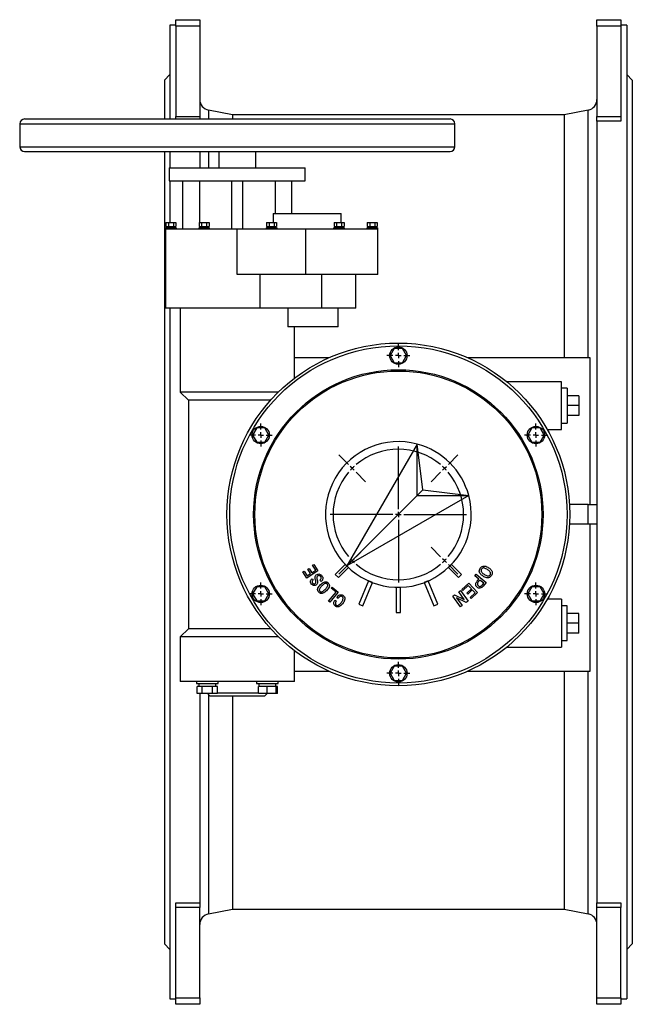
# Model space of a CAD drawing. Extents: x 1021 to 3040, y -542 to 1017.
# Tile 7 of 7: x 2477 to 3040, y 112 to 1017. Entities that reach past the tile are written whole.
import ezdxf

# ---------------------------------------------------------------- set-up
doc = ezdxf.new("R2010")
doc.units = 0
doc.header["$LTSCALE"] = 5
doc.layers.get('0').update_dxf_attribs({"linetype": 'CONTINUOUS'})
doc.layers.add('0_18', color=7, linetype='CONTINUOUS')

# ---------------------------------------------------------------- blocks, each defined once
blk = doc.blocks.new('SW_CENTERMARKSYMBOL_21')
at = {"layer": '0_18', "color": 0}
for p, q in [((0, 1), (0, 2.1)), ((-1, 0), (-2.1, 0)), ((0, 0), (-0.5, 0)), ((0, 0), (0, 0.5)), ((0, 0), (0, -0.5)), ((0, 0), (0.5, 0)), ((1, 0), (2.1, 0)), ((0, -1), (0, -2.1))]:
    blk.add_line(p, q, dxfattribs=at)
blk = doc.blocks.new('SW_CENTERMARKSYMBOL_22')
at = {"layer": '0_18', "color": 0}
for p, q in [((0, 1), (0, 2.1)), ((-1, 0), (-2.1, 0)), ((0, 0), (-0.5, 0)), ((0, 0), (0, 0.5)), ((0, 0), (0, -0.5)), ((0, 0), (0.5, 0)), ((1, 0), (2.1, 0)), ((0, -1), (0, -2.1))]:
    blk.add_line(p, q, dxfattribs=at)
blk = doc.blocks.new('SW_CENTERMARKSYMBOL_23')
at = {"layer": '0_18', "color": 0}
for p, q in [((0, 1), (0, 2.1)), ((-1, 0), (-2.1, 0)), ((0, 0), (-0.5, 0)), ((0, 0), (0, 0.5)), ((0, 0), (0, -0.5)), ((0, 0), (0.5, 0)), ((1, 0), (2.1, 0)), ((0, -1), (0, -2.1))]:
    blk.add_line(p, q, dxfattribs=at)
blk = doc.blocks.new('SW_CENTERMARKSYMBOL_24')
at = {"layer": '0_18', "color": 0}
for p, q in [((0, 1), (0, 2.1)), ((-1, 0), (-2.1, 0)), ((0, 0), (-0.5, 0)), ((0, 0), (0, 0.5)), ((0, 0), (0, -0.5)), ((0, 0), (0.5, 0)), ((1, 0), (2.1, 0)), ((0, -1), (0, -2.1))]:
    blk.add_line(p, q, dxfattribs=at)
blk = doc.blocks.new('SW_CENTERMARKSYMBOL_25')
at = {"layer": '0_18', "color": 0}
for p, q in [((0, 1), (0, 2.1)), ((-1, 0), (-2.1, 0)), ((0, 0), (-0.5, 0)), ((0, 0), (0, 0.5)), ((0, 0), (0, -0.5)), ((0, 0), (0.5, 0)), ((1, 0), (2.1, 0)), ((0, -1), (0, -2.1))]:
    blk.add_line(p, q, dxfattribs=at)
blk = doc.blocks.new('SW_CENTERMARKSYMBOL_26')
at = {"layer": '0_18', "color": 0}
for p, q in [((0, 1), (0, 2.1)), ((-1, 0), (-2.1, 0)), ((0, 0), (-0.5, 0)), ((0, 0), (0, 0.5)), ((0, 0), (0, -0.5)), ((0, 0), (0.5, 0)), ((1, 0), (2.1, 0)), ((0, -1), (0, -2.1))]:
    blk.add_line(p, q, dxfattribs=at)
blk = doc.blocks.new('SW_CENTERMARKSYMBOL_27')
at = {"layer": '0_18', "color": 0}
for p, q in [((-8.49, -7.49), (-8.49, 4.01)), ((-17.68, 0.71), (-19.45, 2.47)), ((0.71, 0.71), (2.47, 2.47)), ((-16.97, 0), (-17.32, 0.35)), ((0, 0), (-0.35, -0.35)), ((0, 0), (0.35, 0.35)), ((-16.97, 0), (-16.62, -0.35)), ((-16.26, -0.71), (-14.5, -2.47)), ((-0.71, -0.71), (-2.47, -2.47)), ((-9.49, -8.49), (-20.99, -8.49)), ((-8.49, -8.49), (-8.99, -8.49)), ((-8.49, -8.49), (-8.49, -7.99)), ((-8.49, -8.49), (-8.49, -8.99)), ((-8.49, -8.49), (-7.99, -8.49)), ((-7.49, -8.49), (4.01, -8.49)), ((-8.49, -9.49), (-8.49, -20.99)), ((-16.26, -16.26), (-14.5, -14.5)), ((-0.71, -16.26), (-2.47, -14.5)), ((-17.68, -17.68), (-19.45, -19.45)), ((-16.97, -16.97), (-17.32, -17.32)), ((-16.97, -16.97), (-16.62, -16.62)), ((0, -16.97), (-0.35, -16.62)), ((0, -16.97), (0.35, -17.32)), ((0.71, -17.68), (2.47, -19.45))]:
    blk.add_line(p, q, dxfattribs=at)
for start, end in [(49.7746, 130.2254), (132.6127, 135), (45, 47.3873), (42.6127, 45), (139.7746, 220.2254), (135, 137.3873), (319.7746, 40.2254), (222.6127, 225), (225, 227.3873), (229.7746, 310.2254), (312.6127, 315), (315, 317.3873)]:
    blk.add_arc((-8.49, -8.49), 12, start, end, dxfattribs=at)

msp = doc.modelspace()

# ---------------------------------------------------------------- linework, layer by layer
at = {"color": 7, "linetype": 'CONTINUOUS'}
for p, q in [((2620.22, 1017.44), (2642.22, 1017.44)), ((2620.22, 1011.51), (2620.22, 1017.44)), ((2642.22, 1017.44), (2642.22, 1011.51)), ((3007.22, 1017.44), (3029.22, 1017.44)), ((3007.22, 1011.51), (3007.22, 1017.44)), ((3029.22, 1017.44), (3029.22, 1011.51)), ((2620.22, 1012.44), (2614.72, 1012.44)), ((2614.72, 1012.44), (2614.72, 926.19)), ((2642.22, 1011.51), (2620.22, 1011.51)), ((2620.22, 1011.51), (2620.22, 928.59)), ((2642.22, 1011.51), (2642.22, 928.59)), ((3029.22, 1011.51), (3007.22, 1011.51)), ((3007.22, 1011.51), (3007.22, 928.59)), ((3034.72, 1012.44), (3029.22, 1012.44)), ((3029.22, 1011.51), (3029.22, 928.59)), ((3034.72, 1012.44), (3034.72, 117.44)), ((2614.72, 966.94), (2609.72, 961.94)), ((2609.72, 961.94), (2609.72, 926.19)), ((3039.72, 961.94), (3034.72, 966.94)), ((3039.72, 961.94), (3039.72, 167.94)), ((2672.22, 929.94), (2650.26, 934.33)), ((2999.18, 934.33), (2977.22, 929.94)), ((2481.22, 926.19), (2872.22, 926.19)), ((2620.22, 928.59), (2642.22, 928.59)), ((2620.22, 926.19), (2620.22, 928.59)), ((2642.22, 928.59), (2642.22, 926.19)), ((2977.22, 929.94), (2672.22, 929.94)), ((2672.22, 929.94), (2672.22, 926.19)), ((2977.22, 929.94), (2977.22, 706.69)), ((3007.22, 928.59), (3029.22, 928.59)), ((3007.22, 924.24), (3007.22, 928.59)), ((3029.22, 924.24), (3007.22, 924.24)), ((3007.22, 924.24), (3007.22, 205.65)), ((3029.22, 928.59), (3029.22, 924.24)), ((2476.72, 921.69), (2476.72, 900.69)), ((2876.72, 900.69), (2876.72, 921.69)), ((2481.22, 896.19), (2872.22, 896.19)), ((2609.72, 896.19), (2609.72, 167.94)), ((2614.72, 896.19), (2614.72, 881.19)), ((2642.22, 896.19), (2642.22, 881.19)), ((2659.72, 896.19), (2659.72, 881.19)), ((2693.72, 881.19), (2693.72, 896.19)), ((2614.22, 881.19), (2614.22, 869.19)), ((2614.22, 881.19), (2739.22, 881.19)), ((2739.22, 869.19), (2739.22, 881.19)), ((2614.22, 869.19), (2739.22, 869.19)), ((2614.72, 869.19), (2614.72, 830.99)), ((2626.72, 825.19), (2626.72, 869.19)), ((2642.08, 869.19), (2642.08, 830.99)), ((2671.72, 825.19), (2671.72, 869.19)), ((2681.72, 825.19), (2681.72, 869.19)), ((2711.36, 869.19), (2711.36, 839.19)), ((2726.72, 839.19), (2726.72, 869.19)), ((2709.56, 839.19), (2709.56, 830.99)), ((2709.56, 839.19), (2772.22, 839.19)), ((2772.22, 830.99), (2772.22, 839.19)), ((2610.72, 826.19), (2610.72, 825.19)), ((2610.72, 826.19), (2620.72, 826.19)), ((2610.72, 825.19), (2610.72, 752.19)), ((2610.72, 825.19), (2643.72, 825.19)), ((2611.1, 830.99), (2611.1, 827.49)), ((2611.1, 830.99), (2613.41, 830.99)), ((2611.1, 827.49), (2612.26, 827.49)), ((2611.72, 827.49), (2611.72, 826.19)), ((2612.26, 827.49), (2613.41, 827.49)), ((2613.41, 830.99), (2613.41, 827.49)), ((2613.41, 830.99), (2618.03, 830.99)), ((2613.41, 827.49), (2615.72, 827.49)), ((2615.72, 827.49), (2618.03, 827.49)), ((2618.03, 830.99), (2618.03, 827.49)), ((2618.03, 830.99), (2620.34, 830.99)), ((2618.03, 827.49), (2619.18, 827.49)), ((2619.18, 827.49), (2620.34, 827.49)), ((2619.72, 826.19), (2619.72, 827.49)), ((2620.34, 830.99), (2620.34, 827.49)), ((2620.72, 825.19), (2620.72, 826.19)), ((2641.22, 826.19), (2641.22, 825.19)), ((2641.22, 826.19), (2651.22, 826.19)), ((2641.6, 830.99), (2641.6, 827.49)), ((2641.6, 830.99), (2643.91, 830.99)), ((2641.6, 827.49), (2642.76, 827.49)), ((2642.08, 827.49), (2642.08, 826.19)), ((2642.22, 827.49), (2642.22, 826.19)), ((2642.76, 827.49), (2643.91, 827.49)), ((2643.72, 825.19), (2676.72, 825.19)), ((2643.91, 830.99), (2643.91, 827.49)), ((2643.91, 830.99), (2648.53, 830.99)), ((2643.91, 827.49), (2646.22, 827.49)), ((2646.22, 827.49), (2648.53, 827.49)), ((2648.53, 830.99), (2648.53, 827.49)), ((2648.53, 830.99), (2650.84, 830.99)), ((2648.53, 827.49), (2649.68, 827.49)), ((2649.68, 827.49), (2650.84, 827.49)), ((2650.22, 826.19), (2650.22, 827.49)), ((2650.84, 830.99), (2650.84, 827.49)), ((2651.22, 825.19), (2651.22, 826.19)), ((2676.72, 783.19), (2676.72, 825.19)), ((2676.72, 825.19), (2708.22, 825.19)), ((2703.22, 826.19), (2703.22, 825.19)), ((2703.22, 826.19), (2713.22, 826.19)), ((2703.6, 830.99), (2703.6, 827.49)), ((2703.6, 830.99), (2705.91, 830.99)), ((2703.6, 827.49), (2704.76, 827.49)), ((2704.22, 827.49), (2704.22, 826.19)), ((2704.76, 827.49), (2705.91, 827.49)), ((2705.91, 830.99), (2705.91, 827.49)), ((2705.91, 830.99), (2710.53, 830.99)), ((2705.91, 827.49), (2708.22, 827.49)), ((2708.22, 827.49), (2710.53, 827.49)), ((2708.22, 825.19), (2739.72, 825.19)), ((2710.53, 830.99), (2710.53, 827.49)), ((2710.53, 830.99), (2712.84, 830.99)), ((2710.53, 827.49), (2711.68, 827.49)), ((2711.68, 827.49), (2712.84, 827.49)), ((2712.22, 826.19), (2712.22, 827.49)), ((2712.84, 830.99), (2712.84, 827.49)), ((2713.22, 825.19), (2713.22, 826.19)), ((2739.72, 783.19), (2739.72, 825.19)), ((2739.72, 825.19), (2772.72, 825.19)), ((2765.22, 826.19), (2765.22, 825.19)), ((2765.22, 826.19), (2775.22, 826.19)), ((2765.6, 830.99), (2765.6, 827.49)), ((2765.6, 830.99), (2767.91, 830.99)), ((2765.6, 827.49), (2766.76, 827.49)), ((2766.22, 827.49), (2766.22, 826.19)), ((2766.76, 827.49), (2767.91, 827.49)), ((2767.91, 830.99), (2767.91, 827.49)), ((2767.91, 830.99), (2772.53, 830.99)), ((2767.91, 827.49), (2770.22, 827.49)), ((2770.22, 827.49), (2772.53, 827.49)), ((2772.53, 830.99), (2772.53, 827.49)), ((2772.53, 830.99), (2774.84, 830.99)), ((2772.53, 827.49), (2773.68, 827.49)), ((2772.72, 825.19), (2805.72, 825.19)), ((2773.68, 827.49), (2774.84, 827.49)), ((2774.22, 826.19), (2774.22, 827.49)), ((2774.84, 830.99), (2774.84, 827.49)), ((2775.22, 825.19), (2775.22, 826.19)), ((2795.72, 826.19), (2795.72, 825.19)), ((2795.72, 826.19), (2805.72, 826.19)), ((2796.1, 830.99), (2796.1, 827.49)), ((2796.1, 830.99), (2798.41, 830.99)), ((2796.1, 827.49), (2797.26, 827.49)), ((2796.72, 827.49), (2796.72, 826.19)), ((2797.26, 827.49), (2798.41, 827.49)), ((2798.41, 830.99), (2798.41, 827.49)), ((2798.41, 830.99), (2803.03, 830.99)), ((2798.41, 827.49), (2800.72, 827.49)), ((2800.72, 827.49), (2803.03, 827.49)), ((2803.03, 830.99), (2803.03, 827.49)), ((2803.03, 830.99), (2805.34, 830.99)), ((2803.03, 827.49), (2804.18, 827.49)), ((2804.18, 827.49), (2805.34, 827.49)), ((2804.72, 826.19), (2804.72, 827.49)), ((2805.34, 830.99), (2805.34, 827.49)), ((2805.72, 825.19), (2805.72, 826.19)), ((2805.72, 783.19), (2805.72, 825.19)), ((2739.72, 783.19), (2676.72, 783.19)), ((2697.67, 752.19), (2697.67, 783.19)), ((2805.72, 783.19), (2739.72, 783.19)), ((2754.32, 752.19), (2754.32, 783.19)), ((2785.72, 752.19), (2785.72, 783.19)), ((2697.67, 752.19), (2610.72, 752.19)), ((2614.72, 752.19), (2614.72, 117.44)), ((2624.22, 752.19), (2624.22, 675.19)), ((2754.32, 752.19), (2697.67, 752.19)), ((2723.05, 752.19), (2723.05, 735.19)), ((2785.72, 752.19), (2754.32, 752.19)), ((2769.52, 735.19), (2769.52, 752.19)), ((2769.52, 735.19), (2723.05, 735.19)), ((2729.22, 687.94), (2729.22, 735.19)), ((2820.97, 715.19), (2817.21, 708.69)), ((2828.47, 715.19), (2820.97, 715.19)), ((2832.23, 708.69), (2828.47, 715.19)), ((2760.92, 706.69), (2729.22, 706.69)), ((2817.21, 708.69), (2820.97, 702.19)), ((2828.47, 702.19), (2832.23, 708.69)), ((3001.14, 706.69), (2888.52, 706.69)), ((3001.14, 571.69), (3001.14, 706.69)), ((2820.97, 702.19), (2828.47, 702.19)), ((2974.72, 684.69), (2924.33, 684.69)), ((2974.72, 640.69), (2974.72, 684.69)), ((2624.22, 675.19), (2631.72, 667.69)), ((2714.49, 675.19), (2624.22, 675.19)), ((2979.72, 678.69), (2974.72, 678.69)), ((2979.72, 678.69), (2979.72, 646.69)), ((2990.72, 671.79), (2979.72, 671.79)), ((2990.72, 671.79), (2990.72, 662.69)), ((2631.72, 667.69), (2631.72, 457.69)), ((2707.33, 667.69), (2631.72, 667.69)), ((2990.72, 662.69), (2979.72, 662.69)), ((2990.72, 662.69), (2990.72, 653.6)), ((2990.72, 653.6), (2979.72, 653.6)), ((2974.72, 646.69), (2979.72, 646.69)), ((2694.53, 642.19), (2690.77, 635.69)), ((2690.77, 635.69), (2694.53, 629.19)), ((2702.03, 642.19), (2694.53, 642.19)), ((2705.79, 635.69), (2702.03, 642.19)), ((2702.03, 629.19), (2705.79, 635.69)), ((2947.41, 642.19), (2943.65, 635.69)), ((2943.65, 635.69), (2947.41, 629.19)), ((2954.91, 642.19), (2947.41, 642.19)), ((2958.66, 635.69), (2954.91, 642.19)), ((2954.91, 629.19), (2958.66, 635.69)), ((2961.55, 640.69), (2974.72, 640.69)), ((2694.53, 629.19), (2702.03, 629.19)), ((2842.06, 627.41), (2777.34, 515.32)), ((2842.06, 580.03), (2842.06, 627.41)), ((2847.24, 585.21), (2842.06, 627.41)), ((2947.41, 629.19), (2954.91, 629.19)), ((2889.44, 580.03), (2777.34, 515.32)), ((2842.06, 580.03), (2777.34, 515.32)), ((2842.06, 580.03), (2847.24, 585.21)), ((2842.06, 580.03), (2889.44, 580.03)), ((2847.24, 585.21), (2889.44, 580.03)), ((2999.22, 571.69), (2981.96, 571.69)), ((2999.22, 553.69), (2999.22, 571.69)), ((2999.22, 571.69), (3007.22, 571.69)), ((2999.22, 553.69), (2981.96, 553.69)), ((3007.22, 553.69), (2999.22, 553.69)), ((3001.14, 418.69), (3001.14, 553.69)), ((2745.79, 516.09), (2746.92, 516.82)), ((2748.81, 511.42), (2745.79, 516.09)), ((2746.92, 516.82), (2750.82, 510.79)), ((2775.93, 516.73), (2766.74, 507.54)), ((2778.76, 513.9), (2775.93, 516.73)), ((2873.51, 516.73), (2870.68, 513.9)), ((2882.7, 507.54), (2873.51, 516.73)), ((2737, 509.98), (2738.12, 510.71)), ((2740.71, 504.25), (2737, 509.98)), ((2738.12, 510.71), (2740.95, 506.33)), ((2750.82, 510.79), (2740.71, 504.25)), ((2740.95, 506.33), (2744.08, 508.36)), ((2741.48, 512.38), (2742.6, 513.11)), ((2744.08, 508.36), (2741.48, 512.38)), ((2742.6, 513.11), (2745.21, 509.09)), ((2745.21, 509.09), (2748.81, 511.42)), ((2766.74, 507.54), (2769.57, 504.71)), ((2769.57, 504.71), (2778.76, 513.9)), ((2870.68, 513.9), (2879.87, 504.71)), ((2879.87, 504.71), (2882.7, 507.54)), ((2895.14, 506.29), (2896.37, 507.75)), ((2896.37, 507.75), (2905.48, 500.05)), ((2745.37, 503.57), (2746.37, 502.31)), ((2752.63, 502.31), (2752.96, 502.57)), ((2753.64, 501.05), (2752.63, 502.31)), ((2754.02, 501.36), (2753.64, 501.05)), ((2797.23, 501.56), (2788.43, 480.31)), ((2792.13, 478.78), (2800.93, 500.03)), ((2800.93, 500.03), (2797.23, 501.56)), ((2852.21, 501.56), (2848.51, 500.03)), ((2848.51, 500.03), (2857.31, 478.78)), ((2861.01, 480.31), (2852.21, 501.56)), ((2883.18, 493.86), (2889.34, 499.63)), ((2889.34, 499.63), (2897.55, 490.85)), ((2898.71, 503.27), (2895.14, 506.29)), ((2897.14, 501.43), (2898.71, 503.27)), ((2899.72, 502.42), (2898.48, 500.95)), ((2903.24, 499.45), (2899.72, 502.42)), ((2902, 497.98), (2903.24, 499.45)), ((2905.48, 500.05), (2902.69, 496.74)), ((2694.53, 496.19), (2690.77, 489.69)), ((2690.77, 489.69), (2694.53, 483.19)), ((2702.03, 496.19), (2694.53, 496.19)), ((2705.79, 489.69), (2702.03, 496.19)), ((2702.03, 483.19), (2705.79, 489.69)), ((2760.55, 483.03), (2767.42, 491.22)), ((2769.52, 491.21), (2761.79, 481.99)), ((2763.06, 494.89), (2763.92, 495.91)), ((2767.42, 491.22), (2763.06, 494.89)), ((2763.92, 495.91), (2769.52, 491.21)), ((2822.72, 495.69), (2822.72, 472.69)), ((2826.72, 495.69), (2822.72, 495.69)), ((2826.72, 472.69), (2826.72, 495.69)), ((2874.75, 487.52), (2876.42, 488.75)), ((2876.42, 488.75), (2885.25, 484.45)), ((2880.17, 491.51), (2881.71, 492.64)), ((2885.32, 484.5), (2880.17, 491.51)), ((2881.71, 492.64), (2888.81, 482.97)), ((2884.09, 492.89), (2883.18, 493.86)), ((2888.86, 497.35), (2884.09, 492.89)), ((2887.68, 490.38), (2891.79, 494.22)), ((2888.6, 489.4), (2887.68, 490.38)), ((2892.7, 493.25), (2888.6, 489.4)), ((2891.79, 494.22), (2888.86, 497.35)), ((2890.78, 486.34), (2895.25, 490.53)), ((2897.55, 490.85), (2891.69, 485.37)), ((2895.25, 490.53), (2892.7, 493.25)), ((2947.41, 496.19), (2943.65, 489.69)), ((2943.65, 489.69), (2947.41, 483.19)), ((2954.91, 496.19), (2947.41, 496.19)), ((2958.66, 489.69), (2954.91, 496.19)), ((2954.91, 483.19), (2958.66, 489.69)), ((2694.53, 483.19), (2702.03, 483.19)), ((2761.79, 481.99), (2760.55, 483.03)), ((2766.46, 483.88), (2767.73, 483.01)), ((2769.39, 485.44), (2768.06, 486.35)), ((2788.43, 480.31), (2792.13, 478.78)), ((2857.31, 478.78), (2861.01, 480.31)), ((2881.85, 477.86), (2874.75, 487.52)), ((2878.3, 486.05), (2878.24, 486)), ((2878.24, 486), (2883.39, 478.99)), ((2887.14, 481.74), (2878.3, 486.05)), ((2885.25, 484.45), (2885.32, 484.5)), ((2888.81, 482.97), (2887.14, 481.74)), ((2891.69, 485.37), (2890.78, 486.34)), ((2947.41, 483.19), (2954.91, 483.19)), ((2974.72, 484.69), (2961.55, 484.69)), ((2974.72, 484.69), (2974.72, 440.69)), ((2822.72, 472.69), (2826.72, 472.69)), ((2883.39, 478.99), (2881.85, 477.86)), ((2979.72, 478.69), (2974.72, 478.69)), ((2979.72, 446.69), (2979.72, 478.69)), ((2990.72, 471.79), (2979.72, 471.79)), ((2990.72, 462.69), (2990.72, 471.79)), ((2990.72, 462.69), (2979.72, 462.69)), ((2990.72, 453.6), (2990.72, 462.69)), ((2631.72, 457.69), (2624.22, 450.19)), ((2707.33, 457.69), (2631.72, 457.69)), ((2990.72, 453.6), (2979.72, 453.6)), ((2624.22, 450.19), (2624.22, 409.19)), ((2714.49, 450.19), (2624.22, 450.19)), ((2974.72, 446.69), (2979.72, 446.69)), ((2729.22, 409.19), (2729.22, 437.45)), ((2924.33, 440.69), (2974.72, 440.69)), ((2729.22, 418.69), (2760.92, 418.69)), ((2820.97, 423.19), (2817.21, 416.69)), ((2817.21, 416.69), (2820.97, 410.19)), ((2828.47, 423.19), (2820.97, 423.19)), ((2832.23, 416.69), (2828.47, 423.19)), ((2828.47, 410.19), (2832.23, 416.69)), ((2888.52, 418.69), (3001.14, 418.69)), ((2977.22, 418.69), (2977.22, 199.94)), ((2729.22, 409.19), (2624.22, 409.19)), ((2639.14, 409.19), (2639.14, 407.19)), ((2659.14, 407.19), (2659.14, 409.19)), ((2694.3, 409.19), (2694.3, 407.19)), ((2714.3, 407.19), (2714.3, 409.19)), ((2820.97, 410.19), (2828.47, 410.19)), ((2639.14, 407.19), (2659.14, 407.19)), ((2639.9, 398.19), (2639.9, 404.59)), ((2644.52, 404.59), (2639.9, 404.59)), ((2641.44, 407.19), (2641.44, 404.59)), ((2644.52, 398.19), (2644.52, 404.59)), ((2653.76, 404.59), (2644.52, 404.59)), ((2653.76, 398.19), (2653.76, 404.59)), ((2658.38, 404.59), (2653.76, 404.59)), ((2656.84, 404.59), (2656.84, 407.19)), ((2658.38, 398.19), (2658.38, 404.59)), ((2658.38, 398.69), (2696.3, 398.69)), ((2694.3, 407.19), (2704.3, 407.19)), ((2696.3, 398.19), (2696.3, 404.59)), ((2704.3, 404.59), (2696.3, 404.59)), ((2696.6, 407.19), (2696.6, 404.59)), ((2704.3, 407.19), (2714.3, 407.19)), ((2704.3, 398.19), (2704.3, 404.59)), ((2712.3, 404.59), (2704.3, 404.59)), ((2712, 404.59), (2712, 407.19)), ((2712.3, 398.19), (2712.3, 404.59)), ((2713.53, 404.59), (2712.3, 404.59)), ((2713.53, 398.19), (2713.53, 404.59)), ((2644.52, 398.19), (2639.9, 398.19)), ((2642.22, 398.19), (2642.22, 205.65)), ((2653.76, 398.19), (2644.52, 398.19)), ((2649.22, 398.19), (2651.72, 395.69)), ((2701.72, 395.69), (2651.72, 395.69)), ((2658.38, 398.19), (2653.76, 398.19)), ((2672.22, 395.69), (2672.22, 199.94)), ((2704.3, 398.19), (2696.3, 398.19)), ((2701.72, 395.69), (2704.22, 398.19)), ((2712.3, 398.19), (2704.3, 398.19)), ((2713.53, 398.19), (2712.3, 398.19)), ((2620.22, 205.65), (2642.22, 205.65)), ((2620.22, 201.3), (2620.22, 205.65)), ((2642.22, 201.3), (2620.22, 201.3)), ((2620.22, 118.37), (2620.22, 201.3)), ((2642.22, 205.65), (2642.22, 201.3)), ((2642.22, 118.37), (2642.22, 201.3)), ((2650.26, 195.55), (2672.22, 199.94)), ((2672.22, 199.94), (2977.22, 199.94)), ((2977.22, 199.94), (2999.18, 195.55)), ((3007.22, 205.65), (3029.22, 205.65)), ((3007.22, 201.3), (3007.22, 205.65)), ((3029.22, 201.3), (3007.22, 201.3)), ((3007.22, 118.37), (3007.22, 201.3)), ((3029.22, 205.65), (3029.22, 201.3)), ((3029.22, 118.37), (3029.22, 201.3)), ((2609.72, 167.94), (2614.72, 162.94)), ((3034.72, 162.94), (3039.72, 167.94)), ((2620.22, 118.37), (2642.22, 118.37)), ((2620.22, 112.44), (2620.22, 118.37)), ((2642.22, 118.37), (2642.22, 112.44)), ((3007.22, 118.37), (3029.22, 118.37)), ((3007.22, 112.44), (3007.22, 118.37)), ((3029.22, 118.37), (3029.22, 112.44)), ((2614.72, 117.44), (2620.22, 117.44)), ((2642.22, 112.44), (2620.22, 112.44)), ((3029.22, 112.44), (3007.22, 112.44)), ((3029.22, 117.44), (3034.72, 117.44))]:
    msp.add_line(p, q, dxfattribs=at)
at = {"color": 8, "linetype": 'CONTINUOUS'}
for p, q in [((2650.26, 934.33), (2650.26, 926.19)), ((2999.18, 706.69), (2999.18, 934.33)), ((2476.72, 921.69), (2876.72, 921.69)), ((2476.72, 900.69), (2876.72, 900.69)), ((2650.26, 896.19), (2650.26, 881.19)), ((2999.18, 195.55), (2999.18, 418.69)), ((2650.26, 397.15), (2650.26, 195.55))]:
    msp.add_line(p, q, dxfattribs=at)
at = {"color": 7, "linetype": 'CONTINUOUS'}
for centre, radius in [((2824.72, 562.69), 157.5), ((2824.72, 562.69), 155), ((2824.72, 708.69), 8), ((2824.72, 562.69), 133), ((2824.72, 562.69), 131.85), ((2698.28, 635.69), 8), ((2951.16, 635.69), 8), ((2698.28, 489.69), 8), ((2951.16, 489.69), 8), ((2824.72, 416.69), 8)]:
    msp.add_circle(centre, radius, dxfattribs=at)
for centre, radius, start, end in [((2652.22, 944.14), 10, 180, 258.69007), ((2997.22, 944.14), 10, 281.30993, 0), ((2481.22, 921.69), 4.5, 90, 180), ((2872.22, 921.69), 4.5, 0, 90), ((2481.22, 900.69), 4.5, 180, 270), ((2872.22, 900.69), 4.5, 270, 0), ((2824.72, 562.69), 67, 75, 225), ((2824.72, 562.69), 67, 15, 75), ((2824.72, 562.69), 67, 225, 15), ((2652.22, 185.74), 10, 101.30993, 180), ((2997.22, 185.74), 10, 0, 78.69007)]:
    msp.add_arc(centre, radius, start, end, dxfattribs=at)
for points, knots in [([(2748.57, 502.46), (2748.46, 502.92), (2748.23, 503.83), (2748.2, 505.15), (2748.51, 506.36), (2749.04, 506.89), (2749.3, 507.15)], [0, 0, 0, 0, 0.280728, 0.560992, 0.780682, 1, 1, 1, 1]), ([(2749.3, 507.15), (2749.76, 507.45), (2750.68, 508.06), (2752.27, 508), (2753.53, 507.34), (2754.1, 506.7), (2754.38, 506.38)], [0, 0, 0, 0, 0.279831, 0.558625, 0.779017, 1, 1, 1, 1]), ([(2902.57, 505.98), (2902.13, 506.29), (2901.23, 506.91), (2900.05, 508.06), (2899.15, 509.56), (2899.02, 511.49), (2899.64, 512.63), (2899.95, 513.2)], [0, 0, 0, 0, 0.187478, 0.374778, 0.561401, 0.780265, 1, 1, 1, 1]), ([(2899.95, 513.2), (2900.29, 513.63), (2900.96, 514.51), (2902.48, 515.27), (2904.26, 515.34), (2906.01, 514.71), (2907.11, 514.04), (2907.67, 513.7)], [0, 0, 0, 0, 0.186732, 0.372886, 0.559032, 0.77928, 1, 1, 1, 1]), ([(2901.06, 512.47), (2900.94, 512.24), (2900.69, 511.78), (2900.68, 510.99), (2900.86, 510.24), (2901.44, 509.38), (2902.41, 508.52), (2903.25, 507.94), (2903.68, 507.65)], [0, 0, 0, 0, 0.124683, 0.249426, 0.374336, 0.499321, 0.74951, 1, 1, 1, 1]), ([(2906.56, 512.03), (2906.13, 512.3), (2905.25, 512.85), (2904.07, 513.39), (2903.04, 513.56), (2902.27, 513.41), (2901.55, 513.07), (2901.22, 512.67), (2901.06, 512.47)], [0, 0, 0, 0, 0.250484, 0.500582, 0.625507, 0.750469, 0.875263, 1, 1, 1, 1]), ([(2903.68, 507.65), (2904.11, 507.37), (2904.96, 506.83), (2906.12, 506.29), (2907.13, 506.09), (2907.89, 506.24), (2908.6, 506.58), (2908.91, 506.98), (2909.07, 507.18)], [0, 0, 0, 0, 0.250497, 0.500606, 0.625567, 0.750499, 0.875219, 1, 1, 1, 1]), ([(2909.07, 507.18), (2909.2, 507.41), (2909.44, 507.86), (2909.48, 508.65), (2909.34, 509.41), (2908.78, 510.29), (2907.83, 511.16), (2906.98, 511.74), (2906.56, 512.03)], [0, 0, 0, 0, 0.124779, 0.249577, 0.374515, 0.499418, 0.749509, 1, 1, 1, 1]), ([(2907.67, 513.7), (2908.11, 513.38), (2909, 512.76), (2910.18, 511.61), (2911.04, 510.08), (2911.11, 508.15), (2910.49, 507.02), (2910.18, 506.45)], [0, 0, 0, 0, 0.187437, 0.374682, 0.561176, 0.780202, 1, 1, 1, 1]), ([(2744.83, 498.76), (2744.53, 499.18), (2743.94, 500.02), (2743.96, 501.52), (2744.5, 502.73), (2745.08, 503.29), (2745.37, 503.57)], [0, 0, 0, 0, 0.280581, 0.558437, 0.779316, 1, 1, 1, 1]), ([(2749.53, 498.13), (2749.11, 497.86), (2748.26, 497.32), (2746.83, 497.41), (2745.64, 497.9), (2745.1, 498.47), (2744.83, 498.76)], [0, 0, 0, 0, 0.279627, 0.558898, 0.779326, 1, 1, 1, 1]), ([(2746.37, 502.31), (2746.15, 502.12), (2745.71, 501.74), (2745.46, 500.95), (2745.53, 500.19), (2745.79, 499.82), (2745.92, 499.63)], [0, 0, 0, 0, 0.279768, 0.559755, 0.779467, 1, 1, 1, 1]), ([(2745.92, 499.63), (2746.1, 499.44), (2746.45, 499.05), (2747.17, 498.81), (2747.86, 498.91), (2748.19, 499.14), (2748.36, 499.26)], [0, 0, 0, 0, 0.280453, 0.559591, 0.779595, 1, 1, 1, 1]), ([(2748.36, 499.26), (2748.59, 499.5), (2749.05, 499.99), (2748.96, 501.2), (2748.72, 501.98), (2748.57, 502.46)], [0, 0, 0, 0, 0.278355, 0.557323, 1, 1, 1, 1]), ([(2750.08, 502.59), (2750.21, 502.16), (2750.46, 501.3), (2750.59, 500.05), (2750.29, 498.89), (2749.78, 498.38), (2749.53, 498.13)], [0, 0, 0, 0, 0.280882, 0.561073, 0.780646, 1, 1, 1, 1]), ([(2750.41, 505.98), (2750.2, 505.72), (2749.77, 505.19), (2749.76, 503.94), (2749.96, 503.1), (2750.08, 502.59)], [0, 0, 0, 0, 0.277243, 0.55799, 1, 1, 1, 1]), ([(2753.35, 505.56), (2753.14, 505.79), (2752.72, 506.26), (2751.84, 506.53), (2751.03, 506.4), (2750.62, 506.12), (2750.41, 505.98)], [0, 0, 0, 0, 0.2806607, 0.5587767, 0.779328, 1, 1, 1, 1]), ([(2751.53, 491.17), (2751.31, 491.42), (2750.87, 491.94), (2750.51, 492.92), (2750.48, 493.95), (2750.83, 495.27), (2751.79, 496.71), (2752.73, 497.68), (2753.2, 498.17)], [0, 0, 0, 0, 0.124992, 0.249801, 0.374689, 0.499667, 0.749542, 1, 1, 1, 1]), ([(2752.96, 502.57), (2753.2, 502.78), (2753.66, 503.22), (2753.88, 504.11), (2753.76, 504.93), (2753.48, 505.35), (2753.35, 505.56)], [0, 0, 0, 0, 0.280172, 0.558798, 0.779448, 1, 1, 1, 1]), ([(2753.2, 498.17), (2753.7, 498.63), (2754.71, 499.55), (2756.18, 500.47), (2757.51, 500.82), (2758.55, 500.77), (2759.53, 500.4), (2760.03, 499.94), (2760.29, 499.71)], [0, 0, 0, 0, 0.250453, 0.500296, 0.625294, 0.750192, 0.875004, 1, 1, 1, 1]), ([(2754.38, 506.38), (2754.69, 505.94), (2755.29, 505.07), (2755.41, 503.53), (2754.93, 502.22), (2754.32, 501.64), (2754.02, 501.36)], [0, 0, 0, 0, 0.28046, 0.559357, 0.779534, 1, 1, 1, 1]), ([(2759.34, 498.78), (2759.14, 498.93), (2758.76, 499.24), (2757.75, 499.34), (2756.12, 498.68), (2755.08, 497.65), (2754.37, 496.96)], [0, 0, 0, 0, 0.124739, 0.249758, 0.498208, 1, 1, 1, 1]), ([(2757.45, 493.81), (2757.79, 494.16), (2758.48, 494.86), (2759.42, 496), (2759.87, 497.18), (2759.78, 498.18), (2759.49, 498.58), (2759.34, 498.78)], [0, 0, 0, 0, 0.251198, 0.502194, 0.750432, 0.875398, 1, 1, 1, 1]), ([(2760.29, 499.71), (2760.51, 499.45), (2760.96, 498.92), (2761.32, 497.93), (2761.35, 496.89), (2761, 495.55), (2760.05, 494.09), (2759.1, 493.1), (2758.62, 492.61)], [0, 0, 0, 0, 0.125002, 0.249864, 0.374779, 0.499782, 0.749579, 1, 1, 1, 1]), ([(2897.06, 495.71), (2896.64, 496.16), (2895.8, 497.05), (2895.72, 498.84), (2896.28, 500.3), (2896.85, 501.05), (2897.14, 501.43)], [0, 0, 0, 0, 0.279261, 0.557989, 0.778712, 1, 1, 1, 1]), ([(2898.48, 500.95), (2898.25, 500.67), (2897.8, 500.09), (2897.41, 499.25), (2897.37, 498.51), (2897.63, 497.81), (2898.03, 497.43), (2898.3, 497.17)], [0, 0, 0, 0, 0.250711, 0.500514, 0.625428, 0.750389, 1, 1, 1, 1]), ([(2898.3, 497.17), (2898.6, 496.95), (2899.04, 496.62), (2899.77, 496.48), (2900.5, 496.64), (2901.26, 497.17), (2901.75, 497.71), (2902, 497.98)], [0, 0, 0, 0, 0.24967, 0.374613, 0.499502, 0.74929, 1, 1, 1, 1]), ([(2910.18, 506.45), (2909.85, 506.02), (2909.19, 505.15), (2907.7, 504.38), (2905.93, 504.34), (2904.2, 504.97), (2903.12, 505.64), (2902.57, 505.98)], [0, 0, 0, 0, 0.1867532, 0.3728881, 0.5589986, 0.7792492, 1, 1, 1, 1]), ([(2758.62, 492.61), (2758.12, 492.15), (2757.12, 491.23), (2755.64, 490.31), (2754.3, 490.01), (2753.26, 490.09), (2752.3, 490.48), (2751.79, 490.94), (2751.53, 491.17)], [0, 0, 0, 0, 0.25044, 0.50022, 0.625203, 0.75012, 0.874982, 1, 1, 1, 1]), ([(2754.37, 496.96), (2753.67, 496.29), (2752.63, 495.28), (2751.95, 493.67), (2752.04, 492.68), (2752.34, 492.29), (2752.48, 492.09)], [0, 0, 0, 0, 0.501902, 0.7503, 0.875268, 1, 1, 1, 1]), ([(2752.48, 492.09), (2752.68, 491.94), (2753.06, 491.63), (2753.81, 491.54), (2754.54, 491.64), (2755.42, 492.08), (2756.39, 492.81), (2757.1, 493.48), (2757.45, 493.81)], [0, 0, 0, 0, 0.124369, 0.249071, 0.373962, 0.499086, 0.749443, 1, 1, 1, 1]), ([(2768.06, 486.35), (2768.45, 486.86), (2769.23, 487.87), (2770.75, 488.89), (2772.47, 489.04), (2773.37, 488.58), (2773.82, 488.35)], [0, 0, 0, 0, 0.2812985, 0.5606489, 0.7804902, 1, 1, 1, 1]), ([(2902.69, 496.74), (2902.27, 496.3), (2901.44, 495.42), (2899.84, 494.76), (2898.23, 494.88), (2897.45, 495.43), (2897.06, 495.71)], [0, 0, 0, 0, 0.280915, 0.560253, 0.779842, 1, 1, 1, 1]), ([(2766.86, 478.27), (2766.42, 478.67), (2765.53, 479.48), (2765.27, 481.23), (2765.68, 482.71), (2766.2, 483.49), (2766.46, 483.88)], [0, 0, 0, 0, 0.278777, 0.558045, 0.778722, 1, 1, 1, 1]), ([(2767.73, 483.01), (2767.54, 482.72), (2767.17, 482.15), (2766.87, 481.33), (2766.81, 480.64), (2766.93, 480.13), (2767.2, 479.68), (2767.48, 479.47), (2767.61, 479.37)], [0, 0, 0, 0, 0.250436, 0.500286, 0.625347, 0.750183, 0.874991, 1, 1, 1, 1]), ([(2773.95, 481.32), (2773.52, 480.74), (2772.68, 479.58), (2771.3, 478.37), (2769.97, 477.79), (2768.9, 477.6), (2767.8, 477.73), (2767.18, 478.09), (2766.86, 478.27)], [0, 0, 0, 0, 0.250397, 0.500157, 0.625231, 0.750233, 0.875082, 1, 1, 1, 1]), ([(2767.61, 479.37), (2767.85, 479.24), (2768.31, 479), (2769.38, 479.06), (2770.52, 479.74), (2771.57, 480.89), (2772.18, 481.73), (2772.48, 482.15)], [0, 0, 0, 0, 0.124788, 0.249534, 0.498322, 0.749034, 1, 1, 1, 1]), ([(2773.08, 487.25), (2772.91, 487.34), (2772.57, 487.52), (2771.98, 487.54), (2771.41, 487.43), (2770.73, 487.06), (2770.06, 486.37), (2769.61, 485.75), (2769.39, 485.44)], [0, 0, 0, 0, 0.1246308, 0.2494628, 0.3745425, 0.4994964, 0.7495218, 1, 1, 1, 1]), ([(2772.48, 482.15), (2772.74, 482.55), (2773.26, 483.35), (2773.87, 484.64), (2773.99, 485.87), (2773.63, 486.78), (2773.26, 487.09), (2773.08, 487.25)], [0, 0, 0, 0, 0.25101, 0.50167, 0.750147, 0.875104, 1, 1, 1, 1]), ([(2773.82, 488.35), (2774.31, 487.89), (2775.28, 486.97), (2775.59, 484.9), (2775, 482.99), (2774.3, 481.88), (2773.95, 481.32)], [0, 0, 0, 0, 0.248615, 0.498038, 0.748576, 1, 1, 1, 1])]:
    msp.add_open_spline(points, degree=3, knots=knots, dxfattribs=at)

# ---------------------------------------------------------------- block references
at = {"layer": '0_18', "xscale": 5, "yscale": 5, "zscale": 5}
for name, p in [('SW_CENTERMARKSYMBOL_25', (2824.72, 708.69)), ('SW_CENTERMARKSYMBOL_26', (2698.28, 635.69)), ('SW_CENTERMARKSYMBOL_24', (2951.16, 635.69)), ('SW_CENTERMARKSYMBOL_27', (2867.15, 605.12)), ('SW_CENTERMARKSYMBOL_21', (2698.28, 489.69)), ('SW_CENTERMARKSYMBOL_23', (2951.16, 489.69)), ('SW_CENTERMARKSYMBOL_22', (2824.72, 416.69))]:
    msp.add_blockref(name, p, dxfattribs=at)

doc.saveas('drawing.dxf')
